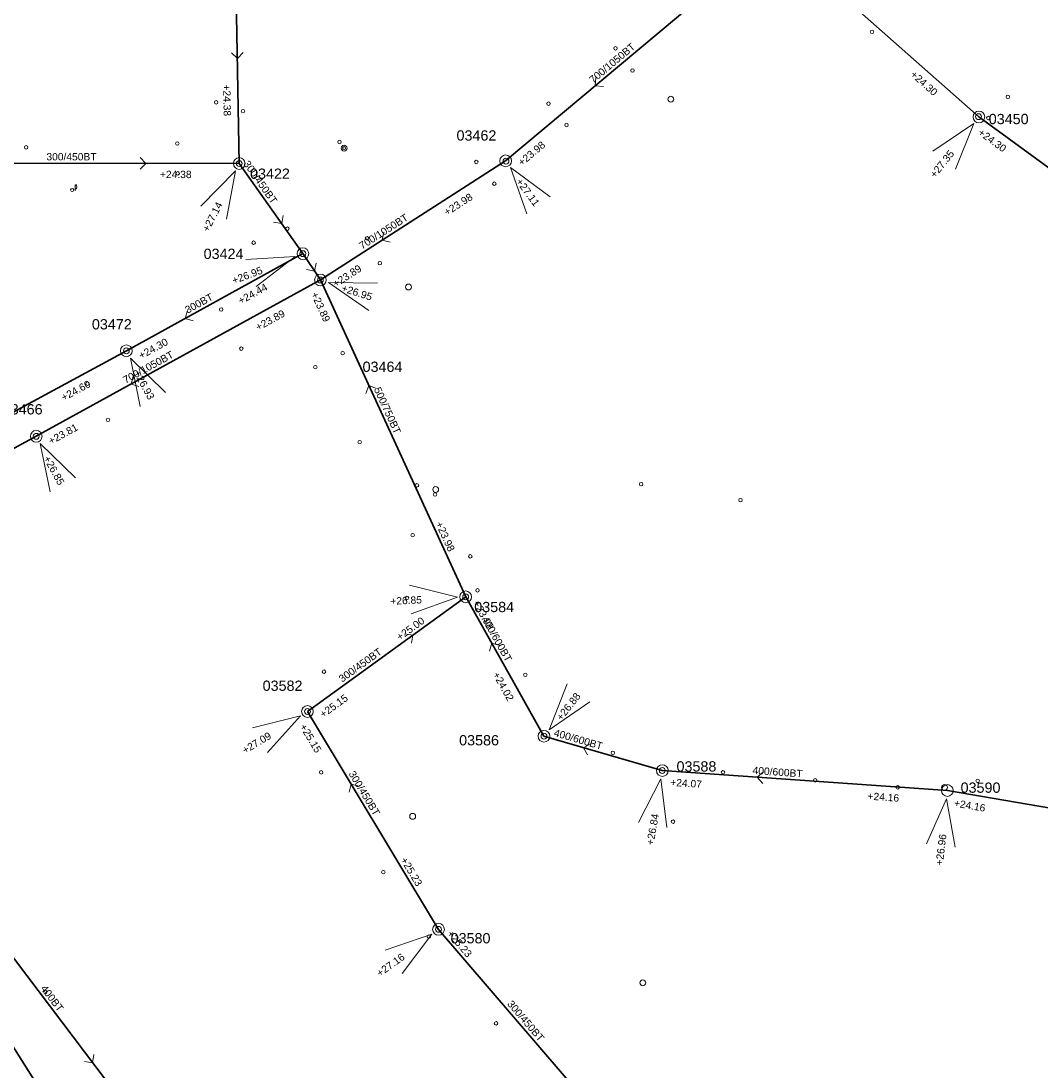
# Model space of a CAD drawing. Header units: metres. Extents: x 196788 to 198093, y 354523 to 355933.
# Tile 31 of 35: x 197590 to 197764, y 355271 to 355450. Entities that reach past the tile are written whole.
import ezdxf

# ---------------------------------------------------------------- set-up
doc = ezdxf.new("R2010")
doc.units = ezdxf.units.M
for name, color, linetype, lineweight in [('AFSTROOM', 2, 'Continuous', 0), ('BOB', 7, 'Continuous', 0), ('CODE', 1, 'Continuous', 0), ('DIAM', 7, 'Continuous', 0), ('GMGIS_STRENGEN', 3, 'Continuous', 30), ('inspectie-riool put', 2, 'Continuous', 0), ('kolk', 2, 'Continuous', 0), ('MVD', 5, 'Continuous', 0), ('PUT', 1, 'Continuous', 0), ('putdeksel algemeen', 2, 'Continuous', 0)]:
    doc.layers.add(name, color=color, linetype=linetype, lineweight=lineweight)
doc.styles.get("Standard").update_dxf_attribs({"font": 'arial.ttf'})
doc.styles.add('Style-simplex', font='simplex.shx')

# ---------------------------------------------------------------- blocks, each defined once
blk = doc.blocks.new('S360')
at = {"layer": 'inspectie-riool put', "color": 7, "linetype": 'Continuous', "lineweight": 0}
blk.add_circle((0, 0), 0.5, dxfattribs=at)
blk = doc.blocks.new('S490')
at = {"layer": 'putdeksel algemeen', "color": 7, "linetype": 'Continuous', "lineweight": 0}
blk.add_circle((0, 0), 0.263, dxfattribs=at)
blk.add_circle((0, 0), 0.263, dxfattribs=at)
at = {"layer": 'putdeksel algemeen', "color": 7, "linetype": 'Continuous', "lineweight": 0, "style": 'Style-simplex', "width": 0.428569}
blk.add_text('p', height=1.05, dxfattribs=at).set_placement((0.41, 0.18))
blk = doc.blocks.new('AFSTROOM')
at = {"layer": 'AFSTROOM', "linetype": 'Continuous'}
for q in [(1, 1), (1, -1)]:
    blk.add_line((0, 0), q, dxfattribs=at)
blk = doc.blocks.new('S340')
at = {"layer": 'kolk', "color": 7, "linetype": 'Continuous', "lineweight": 0}
blk.add_circle((0, 0), 0.3, dxfattribs=at)

msp = doc.modelspace()

# ---------------------------------------------------------------- linework, layer by layer
at = {"layer": 'GMGIS_STRENGEN', "linetype": 'Continuous', "flags": 128}
for points in [[(197626.32, 355479.62), (197627.27, 355425.91)], [(197718.49, 355464.72), (197672.69, 355426.36)], [(197753.38, 355433.85), (197718.49, 355464.72)], [(197809.48, 355392.94), (197753.38, 355433.85)], [(197579.54, 355425.95), (197627.27, 355425.91)], [(197627.27, 355425.91), (197638.12, 355410.54)], [(197672.69, 355426.36), (197641.12, 355406.05)], [(197638.12, 355410.54), (197608.03, 355393.97)], [(197638.12, 355410.54), (197641.12, 355406.05)], [(197641.12, 355406.05), (197592.66, 355379.39)], [(197665.88, 355352.02), (197641.12, 355406.05)], [(197608.03, 355393.97), (197573.33, 355375.23)], [(197592.66, 355379.39), (197548.11, 355355.09)], [(197638.9, 355332.47), (197665.88, 355352.02)], [(197679.23, 355328.25), (197665.88, 355352.02)], [(197661.25, 355295.32), (197638.9, 355332.47)], [(197699.4, 355322.4), (197679.23, 355328.25)], [(197748, 355319), (197699.4, 355322.4)], [(197823.25, 355306.1), (197748, 355319)], [(197576.96, 355306.04), (197614.93, 355255.84)], [(197599.65, 355258), (197570.55, 355304.05)], [(197661.25, 355295.32), (197695.44, 355255.46)]]:
    msp.add_lwpolyline(points, dxfattribs=at)
at = {"layer": 'MVD', "linetype": 'Continuous'}
for p, q in [((197752.49, 355432.74), (197745.54, 355428.02)), ((197749.37, 355424.94), (197752.49, 355432.74)), ((197626.62, 355424.66), (197620.74, 355418.65)), ((197625.1, 355416.39), (197626.62, 355424.66)), ((197680.27, 355420.21), (197673.53, 355425.23)), ((197673.53, 355425.23), (197676.32, 355417.3)), ((197636.8, 355410.04), (197628.42, 355409.52)), ((197630.14, 355404.92), (197636.8, 355410.04)), ((197650.87, 355405.49), (197642.47, 355405.61)), ((197642.47, 355405.61), (197649.37, 355400.82)), ((197614.71, 355386.85), (197608.71, 355392.73)), ((197608.71, 355392.73), (197610.4, 355384.5)), ((197599.35, 355372.29), (197593.34, 355378.15)), ((197593.34, 355378.15), (197595.05, 355369.93)), ((197664.46, 355351.95), (197656.32, 355354.02)), ((197656.56, 355349.11), (197664.46, 355351.95)), ((197683.18, 355337.18), (197680.11, 355329.36)), ((197680.11, 355329.36), (197687.02, 355334.12)), ((197637.69, 355331.74), (197629.54, 355329.71)), ((197632.07, 355325.5), (197637.69, 355331.74)), ((197699.16, 355321.01), (197695.33, 355313.53)), ((197700.17, 355312.67), (197699.16, 355321.01)), ((197747.83, 355317.6), (197744.43, 355309.91)), ((197749.31, 355309.33), (197747.83, 355317.6)), ((197660.11, 355294.5), (197652.16, 355291.78)), ((197655.03, 355287.8), (197660.11, 355294.5))]:
    msp.add_line(p, q, dxfattribs=at)
at = {"layer": 'PUT', "linetype": 'Continuous'}
for centre in [(197753.38, 355433.85), (197627.27, 355425.91), (197672.69, 355426.36), (197638.13, 355410.54), (197641.12, 355406.05), (197608.03, 355393.97), (197592.66, 355379.39), (197665.88, 355352.02), (197638.9, 355332.47), (197679.23, 355328.25), (197699.41, 355322.4), (197748, 355319), (197661.25, 355295.32)]:
    msp.add_circle(centre, 1, dxfattribs=at)

# ---------------------------------------------------------------- block references
at = {"layer": 'AFSTROOM'}
for p, rotation in [((197626.95, 355443.81), 91), ((197687.96, 355439.15), 39.9), ((197611.36, 355425.92), 180), ((197634.51, 355415.66), 125.2), ((197651.65, 355412.82), 32.8), ((197640.13, 355407.54), 123.7), ((197618.06, 355399.49), 28.8), ((197608.82, 355388.28), 28.8), ((197649.37, 355388.04), 294.6000000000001), ((197656.88, 355345.5), 215.8999999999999), ((197670.33, 355344.1), 299.3), ((197685.95, 355326.3), 343.8), ((197715.6, 355321.27), 356), ((197646.35, 355320.09), 301), ((197602.28, 355272.57), 127.1)]:
    msp.add_blockref('AFSTROOM', p, dxfattribs=dict(at, rotation=rotation))
at = {"layer": 'inspectie-riool put', "color": 7, "linetype": 'Continuous', "lineweight": 0}
for p in [(197700.86, 355436.88), (197753.32, 355433.9), (197645.15, 355428.53), (197672.75, 355426.31), (197627.27, 355425.91), (197638.13, 355410.54), (197641.11, 355406.04), (197656.12, 355404.85), (197608.03, 355393.97), (197592.66, 355379.39), (197660.77, 355370.32), (197665.88, 355352.02), (197638.9, 355332.47), (197679.23, 355328.25), (197699.4, 355322.4), (197747.52, 355319.52), (197656.84, 355314.59), (197661.25, 355295.32), (197696.07, 355286.2)]:
    msp.add_blockref('S360', p, dxfattribs=at)
at = {"layer": 'inspectie-riool put', "color": 7, "linetype": 'Continuous', "lineweight": 0, "xscale": 0.5, "yscale": 0.5, "zscale": 0.5}
msp.add_blockref('S360', (197645.15, 355428.53), dxfattribs=at)
at = {"layer": 'kolk', "color": 7, "linetype": 'Continuous', "lineweight": 0}
for p in [(197735.17, 355448.37), (197691.42, 355445.55), (197694.31, 355441.76), (197758.31, 355437.28), (197623.33, 355436.34), (197680.01, 355436.12), (197627.92, 355434.83), (197754.99, 355433.67), (197683.07, 355432.47), (197590.94, 355428.68), (197616.71, 355429.32), (197644.36, 355429.59), (197667.69, 355426.17), (197616.78, 355424.22), (197670.75, 355422.47), (197635.48, 355414.8), (197629.72, 355412.4), (197649.06, 355413.16), (197651.25, 355408.92), (197624.2, 355401.01), (197627.62, 355394.34), (197644.92, 355393.56), (197640.24, 355391.18), (197601.41, 355388.36), (197604.89, 355382.19), (197647.82, 355378.39), (197657.57, 355371.02), (197695.81, 355371.24), (197660.65, 355369.47), (197712.73, 355368.5), (197656.84, 355362.54), (197666.67, 355358.92), (197667.89, 355353.12), (197655.87, 355351.83), (197641.73, 355339.25), (197676.06, 355338.72), (197690.96, 355325.41), (197641.24, 355322.11), (197709.74, 355322.1), (197725.47, 355320.74), (197753.17, 355320.65), (197739.54, 355319.54), (197701.23, 355313.69), (197651.85, 355305.06), (197659.59, 355294.07), (197594.22, 355284.64), (197671.05, 355279.29)]:
    msp.add_blockref('S340', p, dxfattribs=at)
at = {"layer": 'putdeksel algemeen', "color": 7, "linetype": 'Continuous', "lineweight": 0}
msp.add_blockref('S490', (197598.79, 355421.4), dxfattribs=at)

# ---------------------------------------------------------------- texts
at = {"layer": 'BOB'}
for s, rotation, p in [('+24.30', 318.5, (197741.61, 355440.92)), ('+24.38', 271, (197624.53, 355439.37)), ('+24.30', 323.9, (197753.12, 355430.94)), ('+23.98', 39.9, (197675.45, 355425.41)), ('+23.98', 32.8, (197662.69, 355416.96)), ('+23.89', 32.8, (197643.74, 355404.76)), ('+24.44', 28.8, (197627.51, 355401.84)), ('+23.89', 294.6, (197639.47, 355403.64)), ('+23.89', 28.8, (197630.5, 355397.35)), ('+24.30', 28.8, (197610.55, 355392.51)), ('+24.60', 28.4, (197597.34, 355385.36)), ('+23.81', 28.8, (197595.18, 355377.93)), ('+23.98', 294.6, (197660.71, 355364.5)), ('+23.98', 299.3, (197667.05, 355350.96)), ('+25.00', 35.9, (197654.65, 355344.5)), ('+24.02', 299.3, (197670.44, 355338.79)), ('+25.15', 35.9, (197641.58, 355331.33)), ('+25.15', 301, (197637.53, 355329.89)), ('+24.07', 356, (197700.73, 355319.8)), ('+24.16', 356, (197734.36, 355317.45)), ('+24.16', 350.3, (197749.06, 355316.28)), ('+25.23', 301, (197654.72, 355307.15)), ('+25.23', 310.6, (197662.61, 355294.51))]:
    msp.add_text(s, height=1.25, rotation=rotation, dxfattribs=at).set_placement(p)
msp.add_text('+24.38', height=1.25, dxfattribs=at).set_placement((197613.76, 355423.42))
at = {"layer": 'CODE'}
for s, p in [('03450', (197755.06, 355432.62)), ('03462', (197664.32, 355429.82)), ('03422', (197629.11, 355423.3)), ('03424', (197621.2, 355409.63)), ('03472', (197602.15, 355397.62)), ('03464', (197648.3, 355390.38)), ('03466', (197586.95, 355383.12)), ('03584', (197667.34, 355349.41)), ('03582', (197631.26, 355335.99)), ('03586', (197664.76, 355326.69)), ('03588', (197701.83, 355322.23)), ('03590', (197750.26, 355318.61)), ('03580', (197663.31, 355292.93))]:
    msp.add_text(s, height=1.75, dxfattribs=at).set_placement(p)
at = {"layer": 'DIAM'}
for s, rotation, p in [('700/1050BT', 39.9, (197687.61, 355439.51)), ('300/450BT', 305.2, (197627.91, 355425.86)), ('700/1050BT', 32.8, (197648.23, 355411.21)), ('300BT', 28.8, (197618.46, 355400.28)), ('700/1050BT', 28.8, (197607.89, 355388.34)), ('500/750BT', 294.6, (197650.2, 355387.42)), ('400/600BT', 299.3, (197668.58, 355348.23)), ('300/450BT', 35.9, (197644.81, 355337.37)), ('400/600BT', 343.8, (197680.81, 355328.31)), ('400/600BT', 356, (197714.76, 355321.83)), ('300/450BT', 301, (197645.87, 355321.87)), ('400BT', 307.1, (197593.33, 355285.23)), ('300/450BT', 310.6, (197672.87, 355282.55))]:
    msp.add_text(s, height=1.25, rotation=rotation, dxfattribs=at).set_placement(p)
msp.add_text('300/450BT', height=1.25, dxfattribs=at).set_placement((197594.4, 355426.44))
at = {"layer": 'MVD'}
for s, rotation, p in [('+27.35', 51.2, (197745.9, 355423.35)), ('+27.11', 306.4, (197674.38, 355422.81)), ('+27.14', 62.6, (197622.01, 355414.14)), ('+26.95', 20.5, (197626.34, 355405.32)), ('+26.95', 342.2, (197644.58, 355404.15)), ('+26.93', 298.6, (197609.22, 355390.22)), ('+26.85', 298.7, (197593.86, 355375.64)), ('+26.85', 2.8, (197653.06, 355350.65)), ('+26.88', 51.6, (197682.22, 355330.81)), ('+27.09', 31, (197628.26, 355325.2)), ('+26.84', 79.9, (197697.89, 355309.6)), ('+26.96', 83.1, (197747.21, 355306.14)), ('+27.16', 35.8, (197651.26, 355287.18))]:
    msp.add_text(s, height=1.25, rotation=rotation, dxfattribs=at).set_placement(p)

doc.saveas('drawing.dxf')
